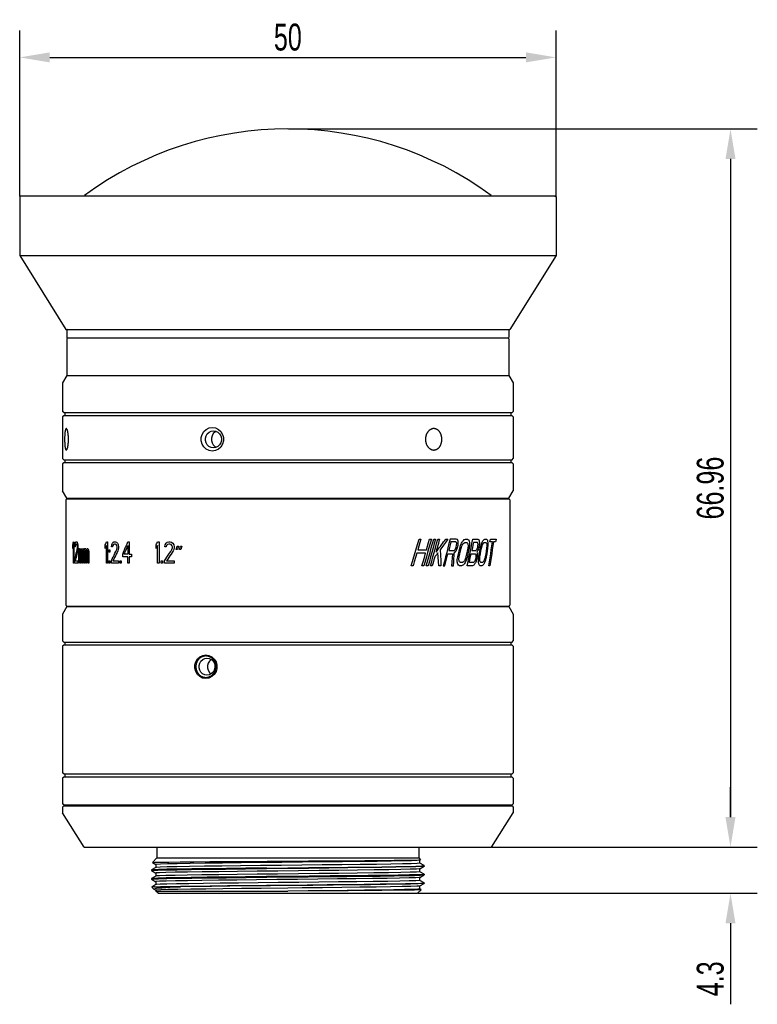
# Model space of a CAD drawing. Header units: millimetres. Extents: x 1 to 154, y 92 to 184.
# Tile 1 of 2: x 1 to 70, y 92 to 184. Entities that reach past the tile are written whole.
import ezdxf

# ---------------------------------------------------------------- set-up
doc = ezdxf.new("R2010")
doc.units = ezdxf.units.MM
doc.header["$LTSCALE"] = 19.36
doc.header["$PDMODE"] = 3
doc.header["$PDSIZE"] = 8
doc.linetypes.add('HIDDEN', pattern=[0.2, 0.1, -0.1])
doc.layers.get('0').update_dxf_attribs({"linetype": 'CONTINUOUS'})
doc.layers.get('Defpoints').update_dxf_attribs({"linetype": 'CONTINUOUS'})
doc.layers.add('02___PRT_ALL_AXES', color=7, linetype='CONTINUOUS')
doc.layers.add('DEFAULT_2', color=8, linetype='HIDDEN')
doc.styles.get("Standard").update_dxf_attribs({"font": 'txt', "width": 0.7})
doc.dimstyles.get("Standard").update_dxf_attribs({"dimtxt": 2.5, "dimasz": 2.8, "dimexe": 2.5, "dimexo": 0.05, "dimtad": 1, "dimzin": 0, "dimdsep": 46, "dimtxsty": 'Standard', "dimcen": 0.09, "dimadec": 0, "dimazin": 0, "dimtol": 1, "dimtp": 0.01, "dimtm": 0.01, "dimtfac": 1, "dimtofl": 0, "dimtmove": 0, "dimatfit": 3, "dimfxl": 1, "dimtolj": 1, "dimtzin": 0, "dimarcsym": 0})

# ---------------------------------------------------------------- blocks, each defined once
blk = doc.blocks.new('*D27')
at = {"color": 0, "lineweight": -2, "transparency": 16777216}
for p, q in [((0.916, 167.467), (0.916, 182.915)), ((50.916, 167.467), (50.916, 182.915)), ((3.716, 180.415), (48.116, 180.415))]:
    blk.add_line(p, q, dxfattribs=at)
at = {"color": 0, "transparency": 16777216}
for points in [[(3.716, 180.882), (3.716, 179.949), (0.916, 180.415)], [(48.116, 180.882), (48.116, 179.949), (50.916, 180.415)]]:
    blk.add_solid(points, dxfattribs=at)
at = {"layer": 'Defpoints', "color": 0, "transparency": 16777216}
for p in [(50.916, 180.415), (0.916, 167.417), (50.916, 167.417)]:
    blk.add_point(p, dxfattribs=at)
at = {"color": 0, "transparency": 16777216, "insert": (25.916, 182.29), "char_height": 2.5, "attachment_point": 5}
blk.add_mtext('\\A1;50', dxfattribs=at)
blk = doc.blocks.new('*D28')
at = {"color": 0, "lineweight": -2, "transparency": 16777216}
for p, q in [((25.966, 173.746), (69.682, 173.746)), ((67.182, 170.946), (67.182, 109.59)), ((44.966, 106.79), (69.682, 106.79))]:
    blk.add_line(p, q, dxfattribs=at)
at = {"color": 0, "transparency": 16777216}
for points in [[(66.716, 170.946), (67.649, 170.946), (67.182, 173.746)], [(66.716, 109.59), (67.649, 109.59), (67.182, 106.79)]]:
    blk.add_solid(points, dxfattribs=at)
at = {"layer": 'Defpoints', "color": 0, "transparency": 16777216}
for p in [(25.916, 173.746), (44.916, 106.79), (67.182, 106.79)]:
    blk.add_point(p, dxfattribs=at)
at = {"color": 0, "transparency": 16777216, "insert": (65.307, 140.268), "char_height": 2.5, "attachment_point": 5, "rotation": 90}
blk.add_mtext('\\A1;66.96', dxfattribs=at)
blk = doc.blocks.new('*D29')
at = {"color": 0, "lineweight": -2, "transparency": 16777216}
for p, q in [((67.182, 109.59), (67.182, 112.39)), ((45.016, 106.79), (69.682, 106.79)), ((38.066, 102.49), (69.682, 102.49)), ((67.182, 99.69), (67.182, 92.14))]:
    blk.add_line(p, q, dxfattribs=at)
at = {"color": 0, "transparency": 16777216}
for points in [[(66.716, 109.59), (67.649, 109.59), (67.182, 106.79)], [(66.716, 99.69), (67.649, 99.69), (67.182, 102.49)]]:
    blk.add_solid(points, dxfattribs=at)
at = {"layer": 'Defpoints', "color": 0, "transparency": 16777216}
for p in [(44.966, 106.79), (38.016, 102.49), (67.182, 102.49)]:
    blk.add_point(p, dxfattribs=at)
at = {"color": 0, "transparency": 16777216, "insert": (65.307, 94.515), "char_height": 2.5, "attachment_point": 5, "rotation": 90}
blk.add_mtext('\\A1;4.3', dxfattribs=at)

msp = doc.modelspace()

# ---------------------------------------------------------------- linework, layer by layer
at = {"color": 0, "linetype": 'Continuous'}
for p, q in [((1.016, 167.517), (0.916, 167.417)), ((0.916, 167.417), (0.916, 161.945)), ((1.016, 167.517), (50.816, 167.517)), ((50.816, 167.517), (50.916, 167.417)), ((50.916, 167.417), (50.916, 161.945)), ((0.916, 161.945), (50.916, 161.945)), ((0.916, 161.945), (5.216, 155.064)), ((50.916, 161.945), (46.616, 155.064)), ((5.216, 155.064), (46.616, 155.064)), ((5.366, 155.064), (5.316, 155.014)), ((5.316, 155.014), (5.316, 154.314)), ((5.366, 154.264), (5.316, 154.314)), ((5.416, 154.264), (5.316, 154.164)), ((5.366, 154.264), (46.466, 154.264)), ((46.416, 154.264), (46.516, 154.164)), ((46.466, 155.064), (46.516, 155.014)), ((46.466, 154.264), (46.516, 154.314)), ((46.516, 155.014), (46.516, 154.314)), ((5.316, 154.164), (5.316, 150.764)), ((46.516, 154.164), (46.516, 150.764)), ((5.316, 150.764), (4.916, 150.064)), ((5.316, 150.764), (46.516, 150.764)), ((46.516, 150.764), (46.916, 150.064)), ((4.916, 150.064), (4.916, 147.414)), ((46.916, 150.064), (46.916, 147.414)), ((5.016, 147.314), (4.916, 147.414)), ((5.016, 147.014), (4.916, 146.914)), ((4.916, 146.914), (4.916, 143.014)), ((5.016, 147.314), (46.816, 147.314)), ((46.816, 147.014), (5.016, 147.014)), ((5.116, 147.314), (5.116, 147.014)), ((46.716, 147.314), (46.716, 147.014)), ((46.816, 147.314), (46.916, 147.414)), ((46.816, 147.014), (46.916, 146.914)), ((46.916, 146.914), (46.916, 143.014)), ((19.249, 145.55), (19.122, 145.488)), ((5.016, 142.914), (4.916, 143.014)), ((5.016, 142.614), (4.916, 142.514)), ((4.916, 142.514), (4.916, 140.014)), ((5.016, 142.914), (46.816, 142.914)), ((46.816, 142.614), (5.016, 142.614)), ((5.116, 142.914), (5.116, 142.614)), ((46.716, 142.914), (46.716, 142.614)), ((46.816, 142.914), (46.916, 143.014)), ((46.816, 142.614), (46.916, 142.514)), ((46.916, 142.514), (46.916, 140.014)), ((5.316, 139.314), (4.916, 140.014)), ((46.516, 139.314), (46.916, 140.014)), ((5.316, 139.264), (5.216, 139.164)), ((5.216, 139.164), (5.216, 129.364)), ((5.316, 139.314), (46.516, 139.314)), ((5.316, 139.264), (46.516, 139.264)), ((5.916, 139.314), (5.916, 139.264)), ((45.916, 139.314), (45.916, 139.264)), ((46.516, 139.264), (46.616, 139.164)), ((46.616, 139.164), (46.616, 129.364)), ((5.877, 134.625), (5.877, 134.966)), ((5.922, 135.264), (5.968, 135.264)), ((5.968, 135.264), (5.968, 133.264)), ((6.04, 134.795), (6.048, 134.966)), ((6.123, 135.008), (6.098, 134.923)), ((6.115, 135.221), (6.135, 135.235)), ((6.135, 135.235), (6.155, 135.249)), ((6.155, 135.249), (6.175, 135.264)), ((6.202, 135.051), (6.166, 135.051)), ((6.175, 135.264), (6.211, 135.264)), ((6.211, 135.264), (6.238, 135.242)), ((6.238, 135.242), (6.265, 135.221)), ((6.339, 134.966), (6.349, 134.795)), ((8.899, 134.625), (8.899, 134.966)), ((8.999, 135.264), (9.101, 135.264)), ((9.101, 135.264), (9.101, 133.264)), ((9.483, 134.795), (9.501, 134.966)), ((9.662, 135.008), (9.608, 134.923)), ((9.644, 135.221), (9.707, 135.242)), ((9.753, 135.051), (9.662, 135.008)), ((9.707, 135.242), (9.771, 135.264)), ((9.826, 135.051), (9.753, 135.051)), ((9.771, 135.264), (9.844, 135.264)), ((9.844, 135.264), (9.955, 135.221)), ((9.974, 134.923), (9.918, 135.008)), ((10.105, 134.966), (10.123, 134.795)), ((11.003, 135.264), (11.125, 135.264)), ((11.125, 135.264), (11.125, 134.115)), ((13.632, 134.625), (13.632, 134.966)), ((13.773, 135.264), (13.915, 135.264)), ((13.915, 135.264), (13.915, 133.264)), ((14.443, 134.795), (14.468, 134.966)), ((14.468, 134.966), (14.565, 135.136)), ((14.565, 135.136), (14.663, 135.221)), ((14.687, 135.008), (14.614, 134.923)), ((14.663, 135.221), (14.835, 135.264)), ((14.81, 135.051), (14.687, 135.008)), ((14.909, 135.051), (14.81, 135.051)), ((14.835, 135.264), (14.934, 135.264)), ((15.033, 135.008), (14.909, 135.051)), ((14.934, 135.264), (15.082, 135.221)), ((15.107, 134.923), (15.033, 135.008)), ((15.082, 135.221), (15.182, 135.136)), ((15.182, 135.136), (15.282, 134.966)), ((15.282, 134.966), (15.307, 134.795)), ((38.151, 135.514), (38.327, 135.514)), ((39.129, 135.514), (39.296, 135.514)), ((39.518, 135.514), (39.682, 135.514)), ((39.898, 135.514), (40.059, 135.514)), ((40.634, 135.514), (40.837, 135.514)), ((41.622, 135.514), (41.038, 135.514)), ((41.582, 135.248), (41.121, 135.248)), ((41.641, 135.194), (41.582, 135.248)), ((41.727, 135.46), (41.622, 135.514)), ((41.663, 135.088), (41.641, 135.194)), ((41.649, 134.928), (41.663, 135.088)), ((41.784, 135.301), (41.727, 135.46)), ((41.804, 135.088), (41.784, 135.301)), ((41.791, 134.928), (41.804, 135.088)), ((42.116, 135.141), (42.162, 135.212)), ((42.162, 135.212), (42.208, 135.283)), ((42.208, 135.283), (42.254, 135.354)), ((42.254, 135.354), (42.292, 135.389)), ((42.292, 135.389), (42.367, 135.46)), ((42.318, 135.141), (42.419, 135.194)), ((42.419, 135.194), (42.593, 135.194)), ((42.488, 135.514), (42.662, 135.514)), ((42.662, 135.514), (42.709, 135.487)), ((42.668, 135.141), (42.709, 135.035)), ((42.709, 135.487), (42.757, 135.46)), ((42.709, 135.035), (42.718, 134.875)), ((42.819, 135.354), (42.858, 135.141)), ((42.858, 135.141), (42.856, 134.928)), ((43.161, 135.514), (43.629, 135.514)), ((43.588, 135.194), (43.217, 135.194)), ((43.635, 135.141), (43.588, 135.194)), ((43.629, 135.514), (43.671, 135.487)), ((43.652, 135.035), (43.635, 135.141)), ((43.641, 134.875), (43.652, 135.035)), ((43.671, 135.487), (43.713, 135.46)), ((43.713, 135.46), (43.758, 135.301)), ((43.758, 135.301), (43.774, 135.088)), ((43.774, 135.088), (43.763, 134.928)), ((44, 135.141), (44.037, 135.212)), ((44.037, 135.212), (44.072, 135.283)), ((44.072, 135.283), (44.108, 135.354)), ((44.108, 135.354), (44.152, 135.407)), ((44.152, 135.407), (44.195, 135.46)), ((44.195, 135.46), (44.227, 135.478)), ((44.223, 135.186), (44.235, 135.194)), ((44.227, 135.478), (44.289, 135.514)), ((44.235, 135.194), (44.369, 135.194)), ((44.289, 135.514), (44.422, 135.514)), ((44.422, 135.514), (44.458, 135.487)), ((44.426, 135.141), (44.458, 135.035)), ((44.458, 135.487), (44.494, 135.46)), ((44.458, 135.035), (44.464, 134.875)), ((44.541, 135.354), (44.571, 135.141)), ((44.571, 135.141), (44.569, 134.928)), ((44.991, 135.248), (44.757, 135.248)), ((44.797, 135.514), (45.322, 135.514)), ((45.288, 135.248), (45.075, 135.248)), ((5.922, 133.264), (5.922, 134.923)), ((6.081, 134.795), (6.04, 134.795)), ((6.098, 134.923), (6.081, 134.795)), ((6.293, 134.795), (6.274, 134.923)), ((6.274, 134.54), (6.293, 134.71)), ((6.293, 134.71), (6.293, 134.795)), ((6.339, 134.54), (6.321, 134.412)), ((6.349, 134.71), (6.339, 134.54)), ((6.349, 134.795), (6.349, 134.71)), ((6.426, 133.264), (6.426, 134.625)), ((6.426, 134.625), (6.476, 134.625)), ((6.476, 134.625), (6.476, 134.498)), ((6.476, 134.498), (6.496, 134.583)), ((6.496, 134.412), (6.476, 134.327)), ((6.476, 134.327), (6.476, 133.264)), ((6.496, 134.583), (6.527, 134.625)), ((6.527, 134.455), (6.496, 134.412)), ((6.527, 134.625), (6.568, 134.625)), ((6.547, 134.455), (6.527, 134.455)), ((6.568, 134.412), (6.547, 134.455)), ((6.568, 134.625), (6.599, 134.583)), ((6.578, 134.37), (6.568, 134.412)), ((6.589, 134.285), (6.578, 134.37)), ((6.589, 133.264), (6.589, 134.285)), ((6.599, 134.583), (6.631, 134.455)), ((6.652, 134.37), (6.641, 134.285)), ((6.641, 134.285), (6.641, 133.264)), ((6.663, 134.412), (6.652, 134.37)), ((6.663, 134.583), (6.695, 134.625)), ((6.684, 134.455), (6.663, 134.412)), ((6.717, 134.455), (6.684, 134.455)), ((6.695, 134.625), (6.739, 134.625)), ((6.739, 134.412), (6.717, 134.455)), ((6.739, 134.625), (6.772, 134.583)), ((6.75, 134.37), (6.739, 134.412)), ((6.761, 134.285), (6.75, 134.37)), ((6.761, 133.264), (6.761, 134.285)), ((6.772, 134.583), (6.794, 134.498)), ((6.794, 134.498), (6.816, 134.285)), ((6.816, 134.285), (6.816, 133.264)), ((6.907, 133.264), (6.907, 134.625)), ((6.907, 134.625), (6.966, 134.625)), ((6.966, 134.625), (6.966, 134.498)), ((6.966, 134.498), (6.989, 134.583)), ((6.989, 134.412), (6.966, 134.327)), ((6.966, 134.327), (6.966, 133.264)), ((6.989, 134.583), (7.025, 134.625)), ((7.025, 134.455), (6.989, 134.412)), ((7.025, 134.625), (7.073, 134.625)), ((7.049, 134.455), (7.025, 134.455)), ((7.073, 134.412), (7.049, 134.455)), ((7.073, 134.625), (7.109, 134.583)), ((7.085, 134.37), (7.073, 134.412)), ((7.097, 134.285), (7.085, 134.37)), ((7.097, 133.264), (7.097, 134.285)), ((7.109, 134.583), (7.146, 134.455)), ((7.171, 134.37), (7.158, 134.285)), ((7.158, 134.285), (7.158, 133.264)), ((7.183, 134.412), (7.171, 134.37)), ((7.183, 134.583), (7.22, 134.625)), ((7.208, 134.455), (7.183, 134.412)), ((7.246, 134.455), (7.208, 134.455)), ((7.22, 134.625), (7.271, 134.625)), ((7.271, 134.412), (7.246, 134.455)), ((7.271, 134.625), (7.309, 134.583)), ((7.283, 134.37), (7.271, 134.412)), ((7.296, 134.285), (7.283, 134.37)), ((7.296, 133.264), (7.296, 134.285)), ((7.309, 134.583), (7.335, 134.498)), ((7.335, 134.498), (7.36, 134.285)), ((7.36, 134.285), (7.36, 133.264)), ((8.999, 133.264), (8.999, 134.923)), ((9.238, 134.285), (9.238, 134.498)), ((9.238, 134.498), (9.325, 134.498)), ((9.325, 134.285), (9.238, 134.285)), ((9.325, 134.498), (9.325, 134.285)), ((9.572, 134.795), (9.483, 134.795)), ((9.608, 134.923), (9.572, 134.795)), ((10.011, 134.795), (9.974, 134.923)), ((9.974, 134.54), (10.011, 134.71)), ((10.011, 134.71), (10.011, 134.795)), ((10.105, 134.54), (10.067, 134.412)), ((10.123, 134.71), (10.105, 134.54)), ((10.123, 134.795), (10.123, 134.71)), ((10.526, 133.859), (10.526, 134.115)), ((11.003, 134.115), (10.663, 134.115)), ((11.003, 134.923), (11.003, 134.115)), ((11.125, 134.115), (11.33, 134.115)), ((11.33, 134.115), (11.33, 133.859)), ((13.773, 133.264), (13.773, 134.923)), ((14.565, 134.795), (14.443, 134.795)), ((14.614, 134.923), (14.565, 134.795)), ((15.157, 134.795), (15.107, 134.923)), ((15.107, 134.54), (15.157, 134.71)), ((15.157, 134.71), (15.157, 134.795)), ((15.282, 134.54), (15.232, 134.412)), ((15.307, 134.71), (15.282, 134.54)), ((15.307, 134.795), (15.307, 134.71)), ((15.508, 134.54), (15.609, 134.838)), ((15.634, 134.54), (15.508, 134.54)), ((15.609, 134.838), (15.736, 134.838)), ((15.736, 134.838), (15.634, 134.54)), ((15.812, 134.54), (15.914, 134.838)), ((15.939, 134.54), (15.812, 134.54)), ((15.914, 134.838), (16.042, 134.838)), ((16.042, 134.838), (15.939, 134.54)), ((38.753, 134.184), (37.936, 134.184)), ((38.031, 134.503), (38.844, 134.503)), ((39.98, 133.014), (39.905, 134.237)), ((40.842, 134.131), (41.265, 134.131)), ((40.922, 134.45), (41.391, 134.45)), ((41.391, 134.45), (41.476, 134.503)), ((41.436, 134.237), (41.477, 134.272)), ((41.477, 134.272), (41.558, 134.343)), ((41.55, 134.609), (41.611, 134.769)), ((41.611, 134.769), (41.649, 134.928)), ((41.68, 134.556), (41.741, 134.716)), ((41.741, 134.716), (41.791, 134.928)), ((42.718, 134.875), (42.694, 134.662)), ((42.856, 134.928), (42.821, 134.662)), ((43.002, 134.131), (43.383, 134.131)), ((43.067, 134.45), (43.445, 134.45)), ((43.383, 134.131), (43.431, 134.077)), ((43.431, 134.077), (43.449, 133.971)), ((43.578, 134.343), (43.53, 134.29)), ((43.53, 134.29), (43.558, 134.237)), ((43.558, 134.237), (43.575, 134.024)), ((43.575, 134.024), (43.564, 133.865)), ((43.572, 134.609), (43.621, 134.769)), ((43.621, 134.769), (43.641, 134.875)), ((43.763, 134.928), (43.724, 134.716)), ((44.464, 134.875), (44.446, 134.662)), ((44.569, 134.928), (44.543, 134.662)), ((5.968, 133.264), (5.922, 133.264)), ((6.032, 133.264), (6.032, 133.476)), ((6.349, 133.264), (6.032, 133.264)), ((6.098, 133.476), (6.349, 133.476)), ((6.349, 133.476), (6.349, 133.264)), ((6.476, 133.264), (6.426, 133.264)), ((6.641, 133.264), (6.589, 133.264)), ((6.816, 133.264), (6.761, 133.264)), ((6.966, 133.264), (6.907, 133.264)), ((7.158, 133.264), (7.097, 133.264)), ((7.36, 133.264), (7.296, 133.264)), ((9.101, 133.264), (8.999, 133.264)), ((9.238, 133.264), (9.238, 133.476)), ((9.238, 133.476), (9.325, 133.476)), ((9.325, 133.264), (9.238, 133.264)), ((9.325, 133.476), (9.325, 133.264)), ((9.465, 133.264), (9.465, 133.476)), ((10.123, 133.264), (9.465, 133.264)), ((9.608, 133.476), (10.123, 133.476)), ((10.123, 133.476), (10.123, 133.264)), ((10.275, 133.264), (10.275, 133.476)), ((10.275, 133.476), (10.371, 133.476)), ((10.371, 133.264), (10.275, 133.264)), ((10.371, 133.476), (10.371, 133.264)), ((11.003, 133.859), (10.526, 133.859)), ((11.003, 133.264), (11.003, 133.859)), ((11.125, 133.264), (11.003, 133.264)), ((11.125, 133.859), (11.125, 133.264)), ((11.33, 133.859), (11.125, 133.859)), ((13.915, 133.264), (13.773, 133.264)), ((14.106, 133.264), (14.106, 133.476)), ((14.106, 133.476), (14.226, 133.476)), ((14.226, 133.264), (14.106, 133.264)), ((14.226, 133.476), (14.226, 133.264)), ((14.419, 133.264), (14.419, 133.476)), ((15.307, 133.264), (14.419, 133.264)), ((14.614, 133.476), (15.307, 133.476)), ((15.307, 133.476), (15.307, 133.264)), ((41.711, 133.386), (41.714, 133.599)), ((41.755, 133.173), (41.711, 133.386)), ((41.714, 133.599), (41.753, 133.865)), ((41.824, 133.067), (41.755, 133.173)), ((41.866, 133.652), (41.893, 133.865)), ((41.876, 133.492), (41.866, 133.652)), ((41.921, 133.386), (41.876, 133.492)), ((42.001, 133.333), (41.921, 133.386)), ((42.183, 133.333), (42.001, 133.333)), ((42.217, 133.35), (42.183, 133.333)), ((42.284, 133.386), (42.217, 133.35)), ((42.292, 133.12), (42.235, 133.067)), ((42.348, 133.173), (42.292, 133.12)), ((42.393, 133.244), (42.348, 133.173)), ((42.438, 133.315), (42.393, 133.244)), ((42.483, 133.386), (42.438, 133.315)), ((43.226, 133.333), (42.836, 133.333)), ((43.289, 133.12), (43.252, 133.067)), ((43.326, 133.173), (43.289, 133.12)), ((43.363, 133.226), (43.326, 133.173)), ((43.438, 133.811), (43.407, 133.652)), ((43.449, 133.971), (43.438, 133.811)), ((43.681, 133.386), (43.683, 133.599)), ((43.716, 133.173), (43.681, 133.386)), ((43.683, 133.599), (43.714, 133.865)), ((43.804, 133.652), (43.825, 133.865)), ((43.812, 133.492), (43.804, 133.652)), ((43.847, 133.386), (43.812, 133.492)), ((44.052, 133.333), (43.91, 133.333)), ((44.092, 133.359), (44.052, 133.333)), ((44.132, 133.386), (44.092, 133.359)), ((44.123, 133.102), (44.094, 133.067)), ((44.152, 133.138), (44.123, 133.102)), ((44.181, 133.173), (44.152, 133.138)), ((44.216, 133.244), (44.181, 133.173)), ((44.251, 133.315), (44.216, 133.244)), ((44.285, 133.386), (44.251, 133.315)), ((37.587, 133.014), (37.406, 133.014)), ((38.589, 133.014), (38.416, 133.014)), ((38.989, 133.014), (38.819, 133.014)), ((39.381, 133.014), (39.214, 133.014)), ((40.192, 133.014), (39.98, 133.014)), ((40.402, 133.014), (40.558, 133.014)), ((41.188, 133.014), (41.359, 133.014)), ((41.927, 133.014), (41.824, 133.067)), ((42.111, 133.014), (41.927, 133.014)), ((42.173, 133.04), (42.111, 133.014)), ((42.235, 133.067), (42.173, 133.04)), ((43.141, 133.014), (42.641, 133.014)), ((43.197, 133.04), (43.141, 133.014)), ((43.252, 133.067), (43.197, 133.04)), ((43.996, 133.014), (43.852, 133.014)), ((44.094, 133.067), (44.061, 133.049)), ((44.753, 133.014), (44.661, 133.014)), ((5.316, 129.214), (4.916, 128.514)), ((4.916, 128.514), (4.916, 126.014)), ((5.316, 129.264), (5.216, 129.364)), ((5.316, 129.264), (46.516, 129.264)), ((5.316, 129.214), (46.516, 129.214)), ((6.416, 129.264), (6.416, 129.214)), ((45.416, 129.264), (45.416, 129.214)), ((46.516, 129.264), (46.616, 129.364)), ((46.516, 129.214), (46.916, 128.514)), ((46.916, 128.514), (46.916, 126.014)), ((5.016, 125.914), (4.916, 126.014)), ((5.016, 125.914), (46.816, 125.914)), ((5.116, 125.914), (5.116, 125.614)), ((46.716, 125.914), (46.716, 125.614)), ((46.816, 125.914), (46.916, 126.014)), ((5.016, 125.614), (4.916, 125.514)), ((4.916, 125.514), (4.916, 113.729)), ((46.816, 125.614), (5.016, 125.614)), ((46.816, 125.614), (46.916, 125.514)), ((46.916, 125.514), (46.916, 113.729)), ((18.555, 122.557), (18.266, 122.514)), ((5.016, 113.629), (4.916, 113.729)), ((5.016, 113.329), (4.916, 113.229)), ((4.916, 113.229), (4.916, 110.829)), ((5.016, 113.629), (46.816, 113.629)), ((46.816, 113.329), (5.016, 113.329)), ((5.116, 113.629), (5.116, 113.329)), ((46.716, 113.629), (46.716, 113.329)), ((46.816, 113.629), (46.916, 113.729)), ((46.816, 113.329), (46.916, 113.229)), ((46.916, 113.229), (46.916, 110.829)), ((5.016, 110.729), (4.916, 110.829)), ((5.016, 110.629), (4.916, 110.529)), ((5.016, 110.729), (46.816, 110.729)), ((5.016, 110.629), (46.816, 110.629)), ((7.666, 110.729), (7.666, 110.629)), ((44.166, 110.729), (44.166, 110.629)), ((46.816, 110.729), (46.916, 110.829)), ((46.816, 110.629), (46.916, 110.529)), ((6.916, 106.79), (4.916, 109.99)), ((44.916, 106.79), (46.916, 109.99)), ((6.916, 106.79), (44.916, 106.79)), ((13.716, 105.79), (13.289, 105.363)), ((13.716, 105.79), (38.116, 105.79)), ((38.116, 105.79), (38.289, 105.616)), ((38.214, 105.572), (38.289, 105.615)), ((38.216, 105.294), (38.216, 105.574)), ((38.289, 105.615), (38.289, 105.616)), ((13.218, 104.665), (13.216, 104.663)), ((13.618, 104.896), (13.218, 104.665)), ((13.289, 105.361), (13.289, 105.363)), ((13.289, 105.361), (13.618, 105.172)), ((13.616, 105.174), (13.616, 104.894)), ((38.614, 105.065), (38.214, 105.296)), ((38.214, 104.772), (38.614, 105.003)), ((38.216, 104.494), (38.216, 104.774)), ((38.602, 105.057), (38.616, 105.063)), ((38.616, 105.063), (38.614, 105.065)), ((38.616, 105.005), (38.614, 105.003)), ((13.216, 104.605), (13.361, 104.624)), ((13.218, 104.603), (13.216, 104.605)), ((13.218, 103.865), (13.216, 103.863)), ((13.218, 103.803), (13.216, 103.805)), ((13.218, 104.603), (13.618, 104.372)), ((13.618, 104.096), (13.218, 103.865)), ((13.218, 103.803), (13.618, 103.572)), ((13.616, 104.374), (13.616, 104.094)), ((38.614, 104.265), (38.214, 104.496)), ((38.214, 103.972), (38.614, 104.203)), ((38.216, 103.694), (38.216, 103.974)), ((38.614, 104.265), (38.616, 104.263)), ((38.614, 104.203), (38.616, 104.205)), ((13.618, 103.296), (13.233, 103.074)), ((13.233, 103.074), (13.233, 103.072)), ((13.416, 102.889), (13.233, 103.072)), ((13.423, 102.884), (13.416, 102.889)), ((13.423, 102.884), (13.618, 102.772)), ((13.499, 103.09), (15.923, 103.09)), ((13.616, 103.574), (13.616, 103.294)), ((14.913, 103.045), (15.923, 103.09)), ((25.916, 102.974), (23.431, 102.948)), ((38.016, 102.49), (38.345, 102.819)), ((38.614, 103.465), (38.214, 103.696)), ((38.214, 103.172), (38.614, 103.403)), ((38.345, 102.82), (38.214, 102.896)), ((38.216, 102.894), (38.216, 103.174)), ((38.345, 102.82), (38.345, 102.819)), ((38.58, 103.453), (38.616, 103.463)), ((38.616, 103.463), (38.614, 103.465)), ((38.616, 103.405), (38.614, 103.403)), ((13.616, 102.774), (13.616, 102.69)), ((13.616, 102.69), (25.916, 102.69)), ((13.816, 102.49), (13.616, 102.69)), ((13.816, 102.49), (38.016, 102.49))]:
    msp.add_line(p, q, dxfattribs=at)
for points in [[(18.87, 143.714), (18.572, 143.759), (18.3, 143.891), (18.077, 144.098), (17.919, 144.362), (17.838, 144.661), (17.839, 144.971), (17.921, 145.27), (18.08, 145.533), (18.304, 145.739), (18.577, 145.87), (18.87, 145.914)], [(18.97, 144.014), (18.757, 144.046), (18.563, 144.143), (18.404, 144.293), (18.291, 144.485), (18.234, 144.702), (18.234, 144.928), (18.293, 145.146), (18.406, 145.337), (18.566, 145.487), (18.761, 145.582), (18.97, 145.614)], [(19.122, 145.488), (18.962, 145.34), (18.848, 145.148), (18.788, 144.927), (18.789, 144.697), (18.849, 144.477), (18.964, 144.285)], [(18.87, 145.914), (19.169, 145.868), (19.445, 145.736), (19.674, 145.529), (19.836, 145.265), (19.92, 144.966), (19.92, 144.656), (19.834, 144.357), (19.67, 144.094), (19.441, 143.888), (19.163, 143.757), (18.87, 143.714)], [(18.97, 145.614), (19.185, 145.581), (19.384, 145.485), (19.548, 145.334), (19.666, 145.142), (19.726, 144.925), (19.726, 144.699), (19.664, 144.481), (19.546, 144.29), (19.38, 144.14), (19.181, 144.045), (18.97, 144.014)], [(18.964, 144.285), (19.124, 144.137), (19.249, 144.077)], [(5.877, 134.966), (5.892, 135.065), (5.907, 135.164), (5.922, 135.264)], [(6.048, 134.966), (6.07, 135.079), (6.081, 135.136)], [(6.081, 135.136), (6.103, 135.193), (6.115, 135.221)], [(6.166, 135.051), (6.152, 135.037), (6.123, 135.008)], [(6.247, 135.008), (6.217, 135.037), (6.202, 135.051)], [(6.274, 134.923), (6.256, 134.98), (6.247, 135.008)], [(6.265, 135.221), (6.277, 135.193), (6.302, 135.136)], [(6.302, 135.136), (6.314, 135.079), (6.339, 134.966)], [(8.899, 134.966), (8.932, 135.065), (8.966, 135.164), (8.999, 135.264)], [(9.501, 134.966), (9.548, 135.079), (9.572, 135.136)], [(9.572, 135.136), (9.62, 135.193), (9.644, 135.221)], [(9.918, 135.008), (9.856, 135.037), (9.826, 135.051)], [(9.955, 135.221), (9.98, 135.193), (10.029, 135.136)], [(10.029, 135.136), (10.054, 135.079), (10.105, 134.966)], [(10.526, 134.115), (10.604, 134.306), (10.683, 134.498), (10.762, 134.689), (10.842, 134.881), (10.922, 135.072), (11.003, 135.264)], [(13.632, 134.966), (13.679, 135.065), (13.726, 135.164), (13.773, 135.264)], [(37.406, 133.014), (37.532, 133.43), (37.657, 133.847), (37.782, 134.264), (37.905, 134.68), (38.029, 135.097), (38.151, 135.514)], [(38.327, 135.514), (38.229, 135.177), (38.13, 134.84), (38.031, 134.503)], [(39.296, 135.514), (39.18, 135.097), (39.064, 134.68), (38.946, 134.264), (38.828, 133.847), (38.709, 133.43), (38.589, 133.014)], [(38.819, 133.014), (38.937, 133.43), (39.055, 133.847), (39.171, 134.264), (39.288, 134.68), (39.403, 135.097), (39.518, 135.514)], [(38.844, 134.503), (38.939, 134.84), (39.034, 135.177), (39.129, 135.514)], [(39.682, 135.514), (39.568, 135.097), (39.454, 134.68), (39.339, 134.264), (39.223, 133.847), (39.106, 133.43), (38.989, 133.014)], [(39.214, 133.014), (39.33, 133.43), (39.445, 133.847), (39.559, 134.264), (39.673, 134.68), (39.786, 135.097), (39.898, 135.514)], [(39.73, 134.29), (39.833, 134.426), (39.936, 134.562), (40.037, 134.698), (40.138, 134.834), (40.239, 134.97), (40.338, 135.106), (40.437, 135.242), (40.536, 135.378), (40.634, 135.514)], [(40.059, 135.514), (40.004, 135.31), (39.95, 135.106), (39.895, 134.902), (39.841, 134.698), (39.786, 134.494), (39.73, 134.29)], [(40.837, 135.514), (40.758, 135.401), (40.679, 135.289), (40.599, 135.177), (40.518, 135.064), (40.437, 134.952), (40.356, 134.84), (40.274, 134.727), (40.192, 134.615), (40.11, 134.503)], [(41.038, 135.514), (40.934, 135.097), (40.829, 134.68), (40.724, 134.264), (40.617, 133.847), (40.51, 133.43), (40.402, 133.014)], [(41.121, 135.248), (41.055, 134.982), (40.989, 134.716), (40.922, 134.45)], [(42.022, 134.928), (42.053, 134.999), (42.085, 135.07), (42.116, 135.141)], [(42.147, 134.875), (42.174, 134.928), (42.228, 135.035)], [(42.228, 135.035), (42.258, 135.07), (42.318, 135.141)], [(42.367, 135.46), (42.387, 135.469), (42.488, 135.514)], [(42.593, 135.194), (42.643, 135.159), (42.668, 135.141)], [(42.641, 133.014), (42.73, 133.43), (42.818, 133.847), (42.905, 134.264), (42.991, 134.68), (43.076, 135.097), (43.161, 135.514)], [(42.757, 135.46), (42.798, 135.389), (42.819, 135.354)], [(43.217, 135.194), (43.168, 134.946), (43.117, 134.698), (43.067, 134.45)], [(43.927, 134.928), (43.951, 134.999), (43.976, 135.07), (44, 135.141)], [(44.024, 134.875), (44.045, 134.928), (44.087, 135.035)], [(44.087, 135.035), (44.111, 135.07), (44.134, 135.106), (44.158, 135.141)], [(44.158, 135.141), (44.171, 135.15), (44.223, 135.186)], [(44.369, 135.194), (44.407, 135.159), (44.426, 135.141)], [(44.494, 135.46), (44.525, 135.389), (44.541, 135.354)], [(44.661, 133.014), (44.718, 133.386), (44.774, 133.758), (44.83, 134.131), (44.884, 134.503), (44.938, 134.875), (44.991, 135.248)], [(45.075, 135.248), (45.023, 134.875), (44.971, 134.503), (44.918, 134.131), (44.863, 133.758), (44.808, 133.386), (44.753, 133.014)], [(44.757, 135.248), (44.771, 135.336), (44.797, 135.514)], [(45.322, 135.514), (45.3, 135.336), (45.288, 135.248)], [(5.922, 134.923), (5.907, 134.824), (5.892, 134.725), (5.877, 134.625)], [(6.032, 133.476), (6.07, 133.654), (6.109, 133.831), (6.149, 134.008), (6.19, 134.186), (6.232, 134.363), (6.274, 134.54)], [(6.321, 134.412), (6.282, 134.256), (6.244, 134.1), (6.206, 133.944), (6.169, 133.788), (6.133, 133.632), (6.098, 133.476)], [(6.631, 134.455), (6.652, 134.54), (6.663, 134.583)], [(7.146, 134.455), (7.171, 134.54), (7.183, 134.583)], [(8.999, 134.923), (8.966, 134.824), (8.932, 134.725), (8.899, 134.625)], [(9.465, 133.476), (9.548, 133.654), (9.632, 133.831), (9.716, 134.008), (9.801, 134.186), (9.887, 134.363), (9.974, 134.54)], [(10.067, 134.412), (9.989, 134.256), (9.912, 134.1), (9.835, 133.944), (9.759, 133.788), (9.683, 133.632), (9.608, 133.476)], [(10.663, 134.115), (10.719, 134.249), (10.776, 134.384), (10.832, 134.519), (10.889, 134.654), (10.946, 134.788), (11.003, 134.923)], [(13.773, 134.923), (13.726, 134.824), (13.679, 134.725), (13.632, 134.625)], [(14.419, 133.476), (14.533, 133.654), (14.647, 133.831), (14.761, 134.008), (14.876, 134.186), (14.991, 134.363), (15.107, 134.54)], [(15.232, 134.412), (15.128, 134.256), (15.024, 134.1), (14.921, 133.944), (14.818, 133.788), (14.716, 133.632), (14.614, 133.476)], [(37.936, 134.184), (37.821, 133.794), (37.704, 133.404), (37.587, 133.014)], [(38.416, 133.014), (38.529, 133.404), (38.641, 133.794), (38.753, 134.184)], [(39.905, 134.237), (39.857, 134.175), (39.809, 134.113), (39.76, 134.051), (39.712, 133.989), (39.663, 133.927), (39.615, 133.865)], [(40.11, 134.503), (40.165, 133.51), (40.192, 133.014)], [(40.558, 133.014), (40.653, 133.386), (40.748, 133.758), (40.842, 134.131)], [(41.265, 134.131), (41.213, 133.386), (41.188, 133.014)], [(41.359, 133.014), (41.385, 133.421), (41.436, 134.237)], [(41.476, 134.503), (41.501, 134.538), (41.55, 134.609)], [(41.558, 134.343), (41.599, 134.414), (41.639, 134.485), (41.68, 134.556)], [(41.753, 133.865), (41.815, 134.131), (41.877, 134.397), (41.938, 134.662)], [(41.893, 133.865), (41.954, 134.131), (42.015, 134.397), (42.076, 134.662)], [(41.938, 134.662), (41.966, 134.751), (42.022, 134.928)], [(42.076, 134.662), (42.099, 134.733), (42.147, 134.875)], [(42.694, 134.662), (42.637, 134.397), (42.58, 134.131), (42.522, 133.865)], [(42.821, 134.662), (42.765, 134.397), (42.708, 134.131), (42.652, 133.865)], [(42.836, 133.333), (42.892, 133.599), (42.947, 133.865), (43.002, 134.131)], [(43.445, 134.45), (43.468, 134.467), (43.513, 134.503)], [(43.513, 134.503), (43.533, 134.538), (43.572, 134.609)], [(43.675, 134.556), (43.643, 134.485), (43.611, 134.414), (43.578, 134.343)], [(43.724, 134.716), (43.691, 134.609), (43.675, 134.556)], [(43.714, 133.865), (43.763, 134.131), (43.812, 134.397), (43.861, 134.662)], [(43.825, 133.865), (43.873, 134.131), (43.921, 134.397), (43.969, 134.662)], [(43.861, 134.662), (43.883, 134.751), (43.927, 134.928)], [(43.969, 134.662), (43.987, 134.733), (44.024, 134.875)], [(44.446, 134.662), (44.403, 134.397), (44.359, 134.131), (44.315, 133.865)], [(44.543, 134.662), (44.5, 134.397), (44.457, 134.131), (44.414, 133.865)], [(39.615, 133.865), (39.537, 133.581), (39.459, 133.297), (39.381, 133.014)], [(42.375, 133.492), (42.315, 133.421), (42.284, 133.386)], [(42.454, 133.652), (42.401, 133.545), (42.375, 133.492)], [(42.522, 133.865), (42.476, 133.723), (42.454, 133.652)], [(42.573, 133.599), (42.543, 133.528), (42.513, 133.457), (42.483, 133.386)], [(42.652, 133.865), (42.599, 133.687), (42.573, 133.599)], [(43.296, 133.386), (43.249, 133.35), (43.226, 133.333)], [(43.356, 133.492), (43.316, 133.421), (43.296, 133.386)], [(43.407, 133.652), (43.373, 133.545), (43.356, 133.492)], [(43.463, 133.439), (43.43, 133.368), (43.396, 133.297), (43.363, 133.226)], [(43.513, 133.599), (43.48, 133.492), (43.463, 133.439)], [(43.564, 133.865), (43.53, 133.687), (43.513, 133.599)], [(43.771, 133.067), (43.752, 133.102), (43.716, 133.173)], [(43.91, 133.333), (43.889, 133.35), (43.847, 133.386)], [(44.201, 133.492), (44.178, 133.457), (44.155, 133.421), (44.132, 133.386)], [(44.262, 133.652), (44.222, 133.545), (44.201, 133.492)], [(44.315, 133.865), (44.28, 133.723), (44.262, 133.652)], [(44.354, 133.599), (44.331, 133.528), (44.308, 133.457), (44.285, 133.386)], [(44.414, 133.865), (44.394, 133.776), (44.374, 133.687), (44.354, 133.599)], [(43.852, 133.014), (43.839, 133.022), (43.771, 133.067)], [(44.061, 133.049), (44.013, 133.022), (43.996, 133.014)], [(18.266, 122.514), (17.972, 122.559), (17.703, 122.691), (17.483, 122.898), (17.327, 123.162), (17.247, 123.461), (17.248, 123.772), (17.33, 124.071), (17.487, 124.334), (17.709, 124.54), (17.978, 124.67), (18.266, 124.714)], [(18.375, 122.814), (18.165, 122.846), (17.973, 122.943), (17.815, 123.093), (17.705, 123.285), (17.648, 123.503), (17.648, 123.729), (17.706, 123.946), (17.818, 124.137), (17.977, 124.287), (18.169, 124.382), (18.375, 124.414)], [(18.266, 124.714), (18.561, 124.668), (18.835, 124.536), (19.061, 124.329), (19.222, 124.065), (19.306, 123.766), (19.305, 123.455), (19.22, 123.156), (19.057, 122.893), (18.829, 122.687), (18.555, 122.557)], [(18.375, 124.414), (18.587, 124.381), (18.784, 124.285), (18.947, 124.134), (19.063, 123.942), (19.123, 123.724), (19.123, 123.498), (19.061, 123.281), (18.944, 123.09), (18.78, 122.94), (18.582, 122.845), (18.375, 122.814)], [(18.769, 124.292), (18.762, 124.288), (18.604, 124.14), (18.491, 123.948), (18.432, 123.727), (18.433, 123.497), (18.492, 123.277), (18.606, 123.085), (18.764, 122.937), (18.769, 122.935)], [(38.214, 105.572), (38.207, 105.569), (37.979, 105.549), (37.451, 105.529), (36.637, 105.509), (35.556, 105.489), (34.236, 105.468), (32.708, 105.448), (31.012, 105.428), (29.19, 105.408), (27.285, 105.388), (25.347, 105.368), (23.423, 105.348), (21.561, 105.328), (19.808, 105.308), (18.206, 105.288), (16.795, 105.268), (15.612, 105.247), (14.684, 105.227), (14.036, 105.207), (13.683, 105.187), (13.616, 105.174)], [(27.829, 105.502), (29.699, 105.514), (31.466, 105.527), (33.097, 105.539), (34.565, 105.551), (35.834, 105.564), (36.86, 105.577), (37.614, 105.589), (38.095, 105.601), (38.289, 105.615)], [(23.941, 104.843), (22.012, 104.823), (20.183, 104.803), (18.492, 104.783), (16.977, 104.763), (15.675, 104.743), (14.631, 104.723), (13.864, 104.703), (13.387, 104.683), (13.218, 104.665)], [(13.289, 105.363), (13.295, 105.365), (13.512, 105.377), (14.023, 105.39), (14.811, 105.402), (15.862, 105.415), (17.16, 105.427), (18.657, 105.44), (20.319, 105.452), (22.11, 105.465), (23.993, 105.477), (27.829, 105.502)], [(13.361, 104.624), (13.81, 104.644), (14.559, 104.664), (15.6, 104.684), (16.9, 104.704), (18.404, 104.724), (20.099, 104.744), (21.962, 104.765), (23.926, 104.785), (27.842, 104.824)], [(38.214, 104.772), (38.187, 104.765), (37.902, 104.745), (37.32, 104.725), (36.454, 104.705), (35.326, 104.685), (33.964, 104.665), (32.402, 104.645), (30.679, 104.625), (28.838, 104.604), (26.924, 104.584), (24.984, 104.564), (23.068, 104.544), (21.223, 104.524), (19.495, 104.504), (17.926, 104.484), (16.555, 104.464), (15.418, 104.444), (14.541, 104.424), (13.947, 104.404), (13.65, 104.383), (13.616, 104.374)], [(38.216, 105.294), (38.204, 105.288), (37.965, 105.268), (37.427, 105.248), (36.603, 105.228), (35.514, 105.207), (34.186, 105.187), (32.653, 105.167), (30.953, 105.147), (29.128, 105.127), (27.223, 105.107), (25.285, 105.087), (23.363, 105.067), (21.505, 105.047), (19.756, 105.027), (18.16, 105.007), (16.757, 104.987), (15.581, 104.966), (14.661, 104.946), (14.022, 104.926), (13.677, 104.906), (13.618, 104.896)], [(23.941, 104.843), (27.844, 104.882), (29.728, 104.901), (31.523, 104.921), (33.188, 104.94), (34.685, 104.96), (35.978, 104.979), (37.038, 104.998), (37.84, 105.018), (38.365, 105.037), (38.602, 105.057)], [(38.614, 105.003), (38.601, 104.999), (38.362, 104.979), (37.835, 104.96), (37.031, 104.941), (35.971, 104.921), (34.678, 104.902), (33.182, 104.882), (31.518, 104.863), (29.724, 104.844), (27.842, 104.824)], [(13.216, 103.805), (13.385, 103.826), (13.86, 103.846), (14.628, 103.865), (15.67, 103.885), (16.967, 103.905), (18.48, 103.925), (20.176, 103.945), (22.015, 103.965), (23.941, 103.985)], [(27.896, 104.083), (23.926, 104.043), (21.962, 104.022), (20.099, 104.002), (18.404, 103.982), (16.9, 103.962), (15.6, 103.942), (14.559, 103.922), (13.81, 103.902), (13.361, 103.882), (13.218, 103.865)], [(38.214, 103.972), (38.163, 103.962), (37.836, 103.942), (37.219, 103.922), (36.327, 103.902), (35.182, 103.883), (33.811, 103.863), (32.248, 103.843), (30.531, 103.823), (28.702, 103.803), (26.805, 103.783), (24.886, 103.763), (22.992, 103.743), (21.169, 103.723), (19.462, 103.704), (17.912, 103.684), (16.557, 103.664), (15.43, 103.644), (14.557, 103.624), (13.962, 103.604), (13.657, 103.584), (13.616, 103.574)], [(38.216, 104.494), (38.185, 104.484), (37.895, 104.464), (37.308, 104.444), (36.438, 104.424), (35.306, 104.404), (33.942, 104.384), (32.378, 104.364), (30.653, 104.344), (28.812, 104.324), (26.898, 104.304), (24.959, 104.284), (23.045, 104.264), (21.202, 104.243), (19.476, 104.223), (17.909, 104.203), (16.542, 104.183), (15.407, 104.163), (14.534, 104.143), (13.943, 104.123), (13.649, 104.103), (13.618, 104.096)], [(23.941, 103.985), (27.801, 104.024), (29.657, 104.043), (31.421, 104.062), (33.049, 104.081), (34.528, 104.1), (35.832, 104.119), (36.912, 104.138), (37.736, 104.157), (38.293, 104.176), (38.58, 104.195), (38.614, 104.203)], [(38.616, 104.263), (38.463, 104.243), (38.004, 104.223), (37.246, 104.203), (36.203, 104.183), (34.914, 104.163), (33.41, 104.143), (31.711, 104.123), (29.851, 104.103), (27.896, 104.083)], [(13.499, 103.09), (13.253, 103.078), (13.233, 103.074)], [(13.416, 102.889), (13.429, 102.912), (13.66, 102.956), (14.155, 103), (14.913, 103.045)], [(13.499, 103.09), (14.038, 103.109), (14.845, 103.128), (15.901, 103.147), (17.183, 103.166), (18.661, 103.185), (20.303, 103.204), (22.071, 103.223), (23.926, 103.243)], [(23.431, 102.948), (21.588, 102.928), (19.85, 102.908), (18.26, 102.888), (16.856, 102.868), (15.672, 102.849), (14.738, 102.829), (14.076, 102.809), (13.702, 102.789), (13.616, 102.774)], [(38.216, 103.694), (38.166, 103.682), (37.847, 103.662), (37.241, 103.642), (36.362, 103.623), (35.232, 103.603), (33.878, 103.583), (32.333, 103.563), (30.633, 103.544), (28.819, 103.524), (26.936, 103.504), (25.028, 103.484), (23.141, 103.465), (21.321, 103.445), (19.612, 103.425), (18.055, 103.405), (16.686, 103.385), (15.54, 103.366), (14.643, 103.346), (14.018, 103.326), (13.679, 103.306), (13.618, 103.296)], [(38.614, 103.403), (38.489, 103.387), (38.059, 103.367), (37.335, 103.347), (36.335, 103.327), (35.083, 103.308), (33.609, 103.288), (31.949, 103.268), (30.144, 103.248), (28.236, 103.228), (26.272, 103.208), (24.3, 103.189), (22.367, 103.169), (20.52, 103.149), (18.803, 103.129), (17.258, 103.109), (15.923, 103.09)], [(23.926, 103.243), (27.728, 103.281), (29.589, 103.3), (31.368, 103.319), (33.023, 103.338), (34.519, 103.357), (35.82, 103.376), (36.899, 103.396), (37.73, 103.415), (38.294, 103.434), (38.58, 103.453)], [(38.214, 103.172), (38.196, 103.167), (37.939, 103.147), (37.389, 103.127), (36.56, 103.107), (35.472, 103.087), (34.151, 103.067), (32.63, 103.047), (30.946, 103.028), (29.139, 103.008), (27.253, 102.988), (25.916, 102.974)], [(38.216, 102.894), (38.214, 102.891), (38.032, 102.871), (37.558, 102.852), (36.804, 102.832), (35.788, 102.812), (34.534, 102.792), (33.073, 102.773), (31.44, 102.753), (29.674, 102.733), (27.818, 102.713), (25.916, 102.692)], [(38.345, 102.819), (38.18, 102.806), (37.715, 102.794), (36.961, 102.781), (35.935, 102.768), (34.67, 102.756), (33.193, 102.743), (31.533, 102.73), (29.725, 102.717), (27.836, 102.705), (25.916, 102.692)]]:
    msp.add_lwpolyline(points, dxfattribs=at)
msp.add_arc((25.916, 141.616), 32.13, 53.81824, 126.18176, dxfattribs=at)
at = {"layer": '02___PRT_ALL_AXES', "color": 0, "linetype": 'Continuous'}
for p, q in [((4.916, 110.529), (4.916, 109.99)), ((46.916, 110.529), (46.916, 109.99)), ((13.716, 106.79), (13.716, 105.79)), ((38.116, 106.79), (38.116, 105.79)), ((13.216, 104.663), (13.216, 104.605)), ((38.616, 105.063), (38.616, 105.005)), ((13.216, 103.863), (13.216, 103.805)), ((38.616, 104.263), (38.616, 104.205)), ((38.616, 103.463), (38.616, 103.405))]:
    msp.add_line(p, q, dxfattribs=at)
at = {"layer": 'DEFAULT_2', "color": 0, "linetype": 'HIDDEN'}
for points in [[(5.464, 144.814), (5.464, 144.854), (5.464, 144.895), (5.463, 144.935), (5.461, 144.976), (5.46, 145.016), (5.458, 145.056), (5.455, 145.095), (5.452, 145.134), (5.449, 145.173), (5.446, 145.21), (5.442, 145.248), (5.438, 145.284), (5.434, 145.32), (5.429, 145.355), (5.424, 145.389), (5.419, 145.421), (5.413, 145.453), (5.407, 145.484), (5.401, 145.513), (5.395, 145.542), (5.389, 145.569), (5.382, 145.595), (5.375, 145.62), (5.368, 145.643), (5.361, 145.666), (5.354, 145.686), (5.347, 145.706), (5.339, 145.724), (5.332, 145.74), (5.324, 145.754), (5.317, 145.767), (5.309, 145.779), (5.302, 145.789), (5.294, 145.797), (5.287, 145.803), (5.279, 145.808), (5.272, 145.811), (5.264, 145.813), (5.257, 145.813), (5.249, 145.811), (5.242, 145.808), (5.235, 145.803), (5.228, 145.797), (5.221, 145.789), (5.215, 145.779), (5.208, 145.767), (5.202, 145.754), (5.196, 145.74), (5.19, 145.724), (5.184, 145.706), (5.178, 145.686), (5.173, 145.666), (5.167, 145.643), (5.162, 145.62), (5.157, 145.595), (5.152, 145.569), (5.148, 145.542), (5.144, 145.513), (5.139, 145.484), (5.136, 145.453), (5.132, 145.421), (5.129, 145.389), (5.125, 145.355), (5.122, 145.32), (5.12, 145.284), (5.117, 145.248), (5.115, 145.21), (5.113, 145.173), (5.111, 145.134), (5.109, 145.095), (5.108, 145.056), (5.106, 145.016), (5.105, 144.976), (5.104, 144.935), (5.104, 144.895), (5.104, 144.854), (5.104, 144.814)], [(40.271, 144.814), (40.271, 144.854), (40.269, 144.895), (40.266, 144.935), (40.261, 144.976), (40.256, 145.016), (40.249, 145.056), (40.242, 145.095), (40.232, 145.134), (40.222, 145.173), (40.211, 145.21), (40.198, 145.248), (40.185, 145.284), (40.17, 145.32), (40.154, 145.355), (40.138, 145.389), (40.12, 145.421), (40.102, 145.453), (40.082, 145.484), (40.061, 145.513), (40.04, 145.542), (40.017, 145.569), (39.994, 145.595), (39.97, 145.62), (39.945, 145.643), (39.919, 145.666), (39.892, 145.686), (39.865, 145.706), (39.838, 145.724), (39.81, 145.74), (39.782, 145.754), (39.753, 145.767), (39.724, 145.779), (39.694, 145.789), (39.664, 145.797), (39.634, 145.803), (39.603, 145.808), (39.572, 145.811), (39.541, 145.813), (39.509, 145.813), (39.478, 145.811), (39.447, 145.808), (39.416, 145.803), (39.385, 145.797), (39.354, 145.789), (39.324, 145.779), (39.294, 145.767), (39.265, 145.754), (39.235, 145.74), (39.207, 145.724), (39.178, 145.706), (39.15, 145.686), (39.123, 145.666), (39.096, 145.643), (39.069, 145.62), (39.044, 145.595), (39.019, 145.569), (38.995, 145.542), (38.973, 145.513), (38.951, 145.484), (38.93, 145.453), (38.91, 145.421), (38.891, 145.389), (38.874, 145.355), (38.857, 145.32), (38.841, 145.284), (38.826, 145.248), (38.813, 145.21), (38.801, 145.173), (38.79, 145.134), (38.78, 145.095), (38.771, 145.056), (38.764, 145.016), (38.758, 144.976), (38.754, 144.935), (38.751, 144.895), (38.749, 144.854), (38.748, 144.814)], [(5.104, 144.814), (5.104, 144.773), (5.104, 144.732), (5.104, 144.692), (5.105, 144.651), (5.106, 144.611), (5.108, 144.572), (5.109, 144.532), (5.111, 144.493), (5.113, 144.455), (5.115, 144.417), (5.117, 144.379), (5.12, 144.343), (5.122, 144.307), (5.125, 144.272), (5.129, 144.239), (5.132, 144.206), (5.136, 144.174), (5.139, 144.143), (5.144, 144.114), (5.148, 144.085), (5.152, 144.058), (5.157, 144.032), (5.162, 144.007), (5.167, 143.984), (5.173, 143.961), (5.178, 143.941), (5.184, 143.921), (5.19, 143.903), (5.196, 143.887), (5.202, 143.873), (5.208, 143.86), (5.215, 143.848), (5.221, 143.839), (5.228, 143.83), (5.235, 143.824), (5.242, 143.819), (5.249, 143.816), (5.257, 143.814), (5.264, 143.814), (5.272, 143.816), (5.279, 143.819), (5.287, 143.824), (5.294, 143.83), (5.302, 143.839), (5.309, 143.848), (5.317, 143.86), (5.324, 143.873), (5.332, 143.887), (5.339, 143.903), (5.347, 143.921), (5.354, 143.941), (5.361, 143.961), (5.368, 143.984), (5.375, 144.007), (5.382, 144.032), (5.389, 144.058), (5.395, 144.085), (5.401, 144.114), (5.407, 144.143), (5.413, 144.174), (5.419, 144.206), (5.424, 144.239), (5.429, 144.272), (5.434, 144.307), (5.438, 144.343), (5.442, 144.379), (5.446, 144.417), (5.449, 144.455), (5.452, 144.493), (5.455, 144.532), (5.458, 144.572), (5.46, 144.611), (5.461, 144.651), (5.463, 144.692), (5.464, 144.732), (5.464, 144.773), (5.464, 144.814)], [(38.748, 144.814), (38.749, 144.773), (38.751, 144.732), (38.754, 144.692), (38.758, 144.651), (38.764, 144.611), (38.771, 144.572), (38.78, 144.532), (38.79, 144.493), (38.801, 144.455), (38.813, 144.417), (38.826, 144.379), (38.841, 144.343), (38.857, 144.307), (38.874, 144.272), (38.891, 144.239), (38.91, 144.206), (38.93, 144.174), (38.951, 144.143), (38.973, 144.114), (38.995, 144.085), (39.019, 144.058), (39.044, 144.032), (39.069, 144.007), (39.096, 143.984), (39.123, 143.961), (39.15, 143.941), (39.178, 143.921), (39.207, 143.903), (39.235, 143.887), (39.265, 143.873), (39.294, 143.86), (39.324, 143.848), (39.354, 143.839), (39.385, 143.83), (39.416, 143.824), (39.447, 143.819), (39.478, 143.816), (39.509, 143.814), (39.541, 143.814), (39.572, 143.816), (39.603, 143.819), (39.634, 143.824), (39.664, 143.83), (39.694, 143.839), (39.724, 143.848), (39.753, 143.86), (39.782, 143.873), (39.81, 143.887), (39.838, 143.903), (39.865, 143.921), (39.892, 143.941), (39.919, 143.961), (39.945, 143.984), (39.97, 144.007), (39.994, 144.032), (40.017, 144.058), (40.04, 144.085), (40.061, 144.114), (40.082, 144.143), (40.102, 144.174), (40.12, 144.206), (40.138, 144.239), (40.154, 144.272), (40.17, 144.307), (40.185, 144.343), (40.198, 144.379), (40.211, 144.417), (40.222, 144.455), (40.232, 144.493), (40.242, 144.532), (40.249, 144.572), (40.256, 144.611), (40.261, 144.651), (40.266, 144.692), (40.269, 144.732), (40.271, 144.773), (40.271, 144.814)], [(19.206, 123.614), (19.205, 123.654), (19.203, 123.695), (19.199, 123.735), (19.193, 123.776), (19.186, 123.816), (19.178, 123.856), (19.167, 123.895), (19.156, 123.934), (19.142, 123.973), (19.128, 124.01), (19.112, 124.048), (19.094, 124.084), (19.075, 124.12), (19.055, 124.155), (19.034, 124.189), (19.011, 124.221), (18.987, 124.253), (18.962, 124.284), (18.936, 124.313), (18.908, 124.342), (18.88, 124.369), (18.85, 124.395), (18.819, 124.42), (18.788, 124.443), (18.755, 124.466), (18.722, 124.486), (18.688, 124.506), (18.653, 124.524), (18.618, 124.54), (18.583, 124.554), (18.547, 124.567), (18.511, 124.579), (18.474, 124.589), (18.437, 124.597), (18.399, 124.603), (18.361, 124.608), (18.323, 124.611), (18.285, 124.613), (18.247, 124.613), (18.208, 124.611), (18.17, 124.608), (18.133, 124.603), (18.095, 124.597), (18.058, 124.589), (18.022, 124.579), (17.986, 124.567), (17.951, 124.554), (17.916, 124.54), (17.881, 124.524), (17.847, 124.506), (17.814, 124.486), (17.781, 124.466), (17.749, 124.443), (17.718, 124.42), (17.688, 124.395), (17.659, 124.369), (17.631, 124.342), (17.605, 124.313), (17.579, 124.284), (17.555, 124.253), (17.532, 124.221), (17.51, 124.189), (17.489, 124.155), (17.469, 124.12), (17.451, 124.084), (17.434, 124.048), (17.418, 124.01), (17.404, 123.973), (17.391, 123.934), (17.38, 123.895), (17.37, 123.856), (17.362, 123.816), (17.355, 123.776), (17.35, 123.735), (17.346, 123.695), (17.344, 123.654), (17.343, 123.614)], [(17.343, 123.614), (17.344, 123.573), (17.346, 123.532), (17.35, 123.492), (17.355, 123.451), (17.362, 123.411), (17.37, 123.372), (17.38, 123.332), (17.391, 123.293), (17.404, 123.255), (17.418, 123.217), (17.434, 123.179), (17.451, 123.143), (17.469, 123.107), (17.489, 123.072), (17.51, 123.039), (17.532, 123.006), (17.555, 122.974), (17.579, 122.943), (17.605, 122.914), (17.631, 122.885), (17.659, 122.858), (17.688, 122.832), (17.718, 122.807), (17.749, 122.784), (17.781, 122.761), (17.814, 122.741), (17.847, 122.721), (17.881, 122.703), (17.916, 122.687), (17.951, 122.673), (17.986, 122.66), (18.022, 122.648), (18.058, 122.639), (18.095, 122.63), (18.133, 122.624), (18.17, 122.619), (18.208, 122.616), (18.247, 122.614), (18.285, 122.614), (18.323, 122.616), (18.361, 122.619), (18.399, 122.624), (18.437, 122.63), (18.474, 122.639), (18.511, 122.648), (18.547, 122.66), (18.583, 122.673), (18.618, 122.687), (18.653, 122.703), (18.688, 122.721), (18.722, 122.741), (18.755, 122.761), (18.788, 122.784), (18.819, 122.807), (18.85, 122.832), (18.88, 122.858), (18.908, 122.885), (18.936, 122.914), (18.962, 122.943), (18.987, 122.974), (19.011, 123.006), (19.034, 123.039), (19.055, 123.072), (19.075, 123.107), (19.094, 123.143), (19.112, 123.179), (19.128, 123.217), (19.142, 123.255), (19.156, 123.293), (19.167, 123.332), (19.178, 123.372), (19.186, 123.411), (19.193, 123.451), (19.199, 123.492), (19.203, 123.532), (19.205, 123.573), (19.206, 123.614)]]:
    msp.add_lwpolyline(points, dxfattribs=at)

# ---------------------------------------------------------------- dimensions: what is measured, and where the dimension line sits
dim = msp.add_linear_dim(base=(50.916, 180.415), p1=(0.916, 167.417), p2=(50.916, 167.417), text='50', dimstyle='Standard')
dim.commit()
dim.dimension.update_dxf_attribs({"geometry": '*D27', "text_midpoint": (25.916, 182.29)})
for base, p1, p2, text, picture, middle in [((67.182, 106.79), (25.916, 173.746), (44.916, 106.79), '66.96', '*D28', (65.307, 140.268)), ((67.182, 102.49), (44.966, 106.79), (38.016, 102.49), '4.3', '*D29', (65.307, 94.515))]:
    dim = msp.add_linear_dim(base=base, p1=p1, p2=p2, angle=90, text=text, dimstyle='Standard')
    dim.commit()
    dim.dimension.update_dxf_attribs({"geometry": picture, "text_midpoint": middle})

doc.saveas('drawing.dxf')
